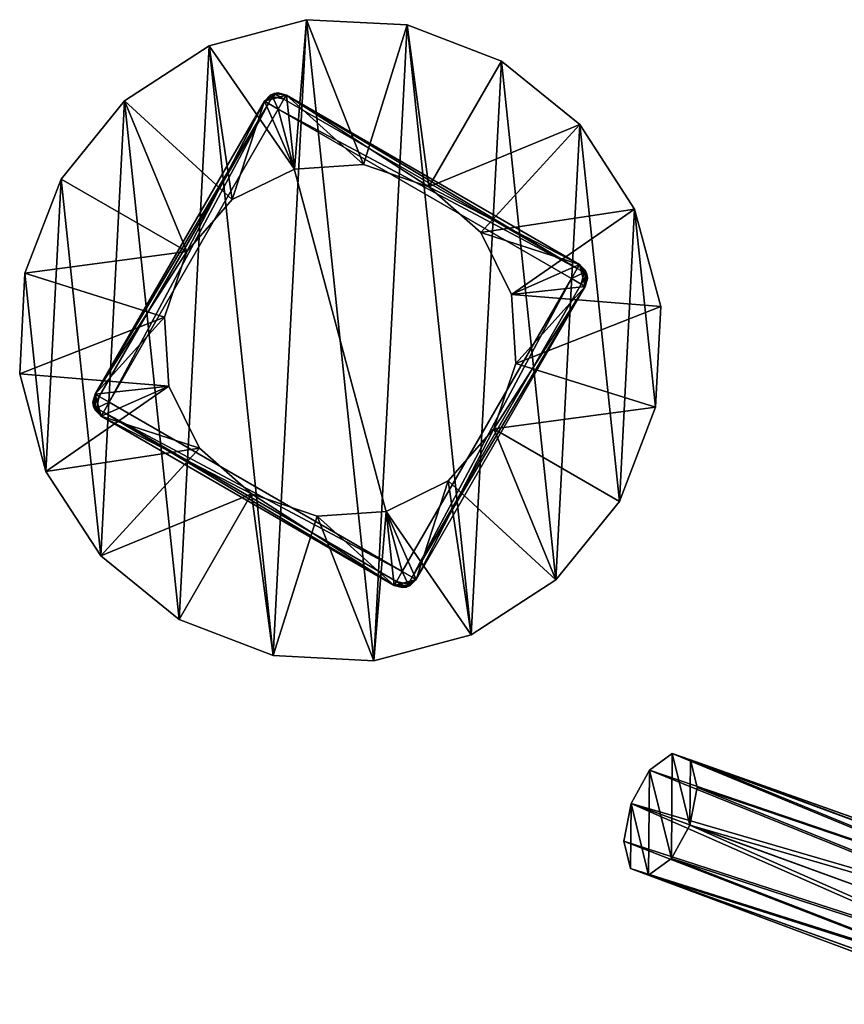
# Model space of a CAD drawing. Header units: metres. Extents: x -834 to -686, y -281 to -18.
# Tile 2 of 3: x -834 to -782, y -79 to -18. Entities that reach past the tile are written whole.
import ezdxf

# ---------------------------------------------------------------- set-up
doc = ezdxf.new("R2010")
doc.units = ezdxf.units.M

msp = doc.modelspace()

# ---------------------------------------------------------------- linework, layer by layer
at = {"layer": 'None'}
for points in [[(-793.133972, -63.713207, 65.016991), (-794.544983, -64.745987, 66.764534), (-772.275085, -72.343719, 79.391861)], [(-794.544983, -64.745987, 66.764534), (-793.133972, -63.713207, 65.016991), (-793.195435, -70.241241, 61.109364)], [(-793.195435, -70.241241, 61.109364), (-793.133972, -63.713207, 65.016991), (-792.042175, -68.158958, 60.44186)], [(-792.00415, -64.124413, 62.856907), (-793.133972, -63.713207, 65.016991), (-770.440735, -71.764717, 77.004326)], [(-793.133972, -63.713207, 65.016991), (-771.286987, -71.781532, 78.318459), (-770.440735, -71.764717, 77.004326)], [(-771.286987, -71.781532, 78.318459), (-793.133972, -63.713207, 65.016991), (-772.275085, -72.343719, 79.391861)], [(-793.133972, -63.713207, 65.016991), (-792.00415, -64.124413, 62.856907), (-792.042175, -68.158958, 60.44186)], [(-792.042175, -68.158958, 60.44186), (-792.00415, -64.124413, 62.856907), (-791.587158, -65.82254, 61.109364)], [(-791.587158, -65.82254, 61.109364), (-792.00415, -64.124413, 62.856907), (-769.689941, -73.284653, 74.449387)], [(-769.689941, -73.284653, 74.449387), (-792.00415, -64.124413, 62.856907), (-769.886353, -72.291199, 75.640785)], [(-792.00415, -64.124413, 62.856907), (-770.440735, -71.764717, 77.004326), (-769.886353, -72.291199, 75.640785)], [(-794.544983, -64.745987, 66.764534), (-795.698242, -66.82827, 67.432037), (-773.21344, -73.381462, 80.090179)], [(-795.698242, -66.82827, 67.432037), (-794.544983, -64.745987, 66.764534), (-794.606445, -71.274017, 62.856907)], [(-794.606445, -71.274017, 62.856907), (-794.544983, -64.745987, 66.764534), (-793.195435, -70.241241, 61.109364)], [(-772.275085, -72.343719, 79.391861), (-794.544983, -64.745987, 66.764534), (-773.21344, -73.381462, 80.090179)], [(-792.042175, -68.158958, 60.44186), (-791.587158, -65.82254, 61.109364), (-769.836426, -74.610336, 73.633476)], [(-769.836426, -74.610336, 73.633476), (-791.587158, -65.82254, 61.109364), (-769.689941, -73.284653, 74.449387)], [(-796.153259, -69.164688, 66.764534), (-774.261475, -76.261124, 80.090157), (-795.698242, -66.82827, 67.432037)], [(-795.736206, -70.862816, 65.016991), (-796.153259, -69.164688, 66.764534), (-795.698242, -66.82827, 67.432037)], [(-795.736206, -70.862816, 65.016991), (-795.698242, -66.82827, 67.432037), (-794.606445, -71.274017, 62.856907)], [(-774.261475, -76.261124, 80.090157), (-773.91803, -74.755608, 80.332748), (-795.698242, -66.82827, 67.432037)], [(-773.21344, -73.381462, 80.090179), (-795.698242, -66.82827, 67.432037), (-773.91803, -74.755608, 80.332748)], [(-770.884705, -77.490448, 73.633621), (-793.195435, -70.241241, 61.109364), (-792.042175, -68.158958, 60.44186)], [(-770.262146, -76.086235, 73.342461), (-770.884705, -77.490448, 73.633621), (-792.042175, -68.158958, 60.44186)], [(-770.262146, -76.086235, 73.342461), (-792.042175, -68.158958, 60.44186), (-769.836426, -74.610336, 73.633476)], [(-795.736206, -70.862816, 65.016991), (-774.209778, -77.659203, 79.391899), (-796.153259, -69.164688, 66.764534)], [(-774.209778, -77.659203, 79.391899), (-774.261475, -76.261124, 80.090157), (-796.153259, -69.164688, 66.764534)], [(-771.624695, -78.600227, 74.449341), (-794.606445, -71.274017, 62.856907), (-793.195435, -70.241241, 61.109364)], [(-770.884705, -77.490448, 73.633621), (-771.624695, -78.600227, 74.449341), (-793.195435, -70.241241, 61.109364)], [(-794.606445, -71.274017, 62.856907), (-773.176819, -79.281723, 77.004318), (-795.736206, -70.862816, 65.016991)], [(-773.176819, -79.281723, 77.004318), (-773.814209, -78.725075, 78.318436), (-795.736206, -70.862816, 65.016991)], [(-795.736206, -70.862816, 65.016991), (-773.814209, -78.725075, 78.318436), (-774.209778, -77.659203, 79.391899)], [(-771.624695, -78.600227, 74.449341), (-772.413574, -79.235138, 75.640747), (-794.606445, -71.274017, 62.856907)], [(-772.413574, -79.235138, 75.640747), (-773.176819, -79.281723, 77.004318), (-794.606445, -71.274017, 62.856907)]]:
    msp.add_3dface(points, dxfattribs=at)
at = {"layer": 'None0'}
for points in [[(-815.832947, -18.195175, 2), (-821.877136, -19.814705, 2), (-816.589417, -27.46043, 2)], [(-821.877136, -19.814705, 2), (-815.832947, -18.195175, 2), (-821.877136, -19.814705)], [(-815.832947, -18.195175, 2), (-815.832947, -18.195175), (-821.877136, -19.814705)], [(-815.832947, -18.195175), (-817.900635, -57.648567), (-821.877136, -19.814705)], [(-811.651855, -57.976051), (-817.900635, -57.648567), (-815.832947, -18.195175)], [(-812.306641, -27.17972, 2), (-815.832947, -18.195175, 2), (-816.589417, -27.46043, 2)], [(-809.584167, -18.522661, 2), (-815.832947, -18.195175, 2), (-812.306641, -27.17972, 2)], [(-815.832947, -18.195175, 2), (-809.584167, -18.522661, 2), (-815.832947, -18.195175)], [(-809.584167, -18.522661, 2), (-809.584167, -18.522661), (-815.832947, -18.195175)], [(-809.584167, -18.522661), (-811.651855, -57.976051), (-815.832947, -18.195175)], [(-808.242432, -28.559334, 2), (-809.584167, -18.522661, 2), (-812.306641, -27.17972, 2)], [(-805.607666, -56.356522), (-811.651855, -57.976051), (-809.584167, -18.522661)], [(-808.242432, -28.559334, 2), (-803.742432, -20.765106, 2), (-809.584167, -18.522661, 2)], [(-809.584167, -18.522661, 2), (-803.742432, -20.765106, 2), (-809.584167, -18.522661)], [(-803.742432, -20.765106, 2), (-803.742432, -20.765106), (-809.584167, -18.522661)], [(-803.742432, -20.765106), (-805.607666, -56.356522), (-809.584167, -18.522661)], [(-821.877136, -19.814705, 2), (-827.125, -23.222717, 2), (-820.438782, -29.358727, 2)], [(-827.125, -23.222717, 2), (-821.877136, -19.814705, 2), (-827.125, -23.222717)], [(-821.877136, -19.814705, 2), (-821.877136, -19.814705), (-827.125, -23.222717)], [(-821.877136, -19.814705), (-823.742432, -55.40612), (-827.125, -23.222717)], [(-817.900635, -57.648567), (-823.742432, -55.40612), (-821.877136, -19.814705)], [(-816.589417, -27.46043, 2), (-821.877136, -19.814705, 2), (-820.438782, -29.358727, 2)], [(-798.879517, -24.703001, 2), (-803.742432, -20.765106, 2), (-808.242432, -28.559334, 2)], [(-800.359802, -52.948509), (-805.607666, -56.356522), (-803.742432, -20.765106)], [(-803.742432, -20.765106, 2), (-798.879517, -24.703001, 2), (-803.742432, -20.765106)], [(-798.879517, -24.703001, 2), (-798.879517, -24.703001), (-803.742432, -20.765106)], [(-798.879517, -24.703001), (-800.359802, -52.948509), (-803.742432, -20.765106)], [(-818.085693, -22.876322, 4), (-817.585693, -22.742348, 4), (-818.451721, -23.242348, 4)], [(-817.585693, -22.742348, 4), (-817.085693, -22.876322, 4), (-818.451721, -23.242348, 4)], [(-818.085693, -22.876322, 4), (-818.451721, -23.242348, 183), (-817.844482, -22.776421, 183)], [(-817.844482, -22.776421, 183), (-818.451721, -23.242348, 183), (-817.948059, -22.955782, 183.5)], [(-818.451721, -23.242348, 4), (-817.085693, -22.876322, 4), (-816.589417, -27.46043, 4)], [(-818.085693, -22.876322, 4), (-818.451721, -23.242348, 4), (-818.451721, -23.242348, 183)], [(-818.451721, -23.242348, 183), (-818.198059, -23.388794, 183.707108), (-817.948059, -22.955782, 183.5)], [(-817.948059, -22.955782, 183.5), (-818.198059, -23.388794, 183.707108), (-817.585693, -23.742348, 184)], [(-817.585693, -22.742348, 4), (-818.085693, -22.876322, 4), (-817.844482, -22.776421, 183)], [(-817.844482, -22.776421, 183), (-817.948059, -22.955782, 183.5), (-817.232117, -23.129974, 183.707108)], [(-817.232117, -23.129974, 183.707108), (-817.948059, -22.955782, 183.5), (-817.585693, -23.742348, 184)], [(-817.585693, -22.742348, 4), (-817.844482, -22.776421, 183), (-817.085693, -22.876322, 183)], [(-817.085693, -22.876322, 183), (-817.844482, -22.776421, 183), (-817.232117, -23.129974, 183.707108)], [(-817.085693, -22.876322, 4), (-817.585693, -22.742348, 4), (-817.085693, -22.876322, 183)], [(-799.045593, -33.629974, 183.707108), (-817.232117, -23.129974, 183.707108), (-817.585693, -23.742348, 184)], [(-817.085693, -22.876322, 183), (-817.232117, -23.129974, 183.707108), (-799.045593, -33.629974, 183.707108)], [(-817.085693, -22.876322, 4), (-812.306641, -27.17972, 4), (-816.589417, -27.46043, 4)], [(-812.306641, -27.17972, 4), (-817.085693, -22.876322, 4), (-808.242432, -28.559334, 4)], [(-817.085693, -22.876322, 4), (-798.89917, -33.37632, 4), (-808.242432, -28.559334, 4)], [(-798.89917, -33.37632, 183), (-817.085693, -22.876322, 183), (-799.045593, -33.629974, 183.707108)], [(-798.89917, -33.37632, 4), (-817.085693, -22.876322, 4), (-798.89917, -33.37632, 183)], [(-817.085693, -22.876322, 4), (-817.085693, -22.876322, 183), (-798.89917, -33.37632, 183)], [(-827.125, -23.222717, 2), (-831.062927, -28.085613, 2), (-823.268677, -32.585613, 2)], [(-831.062927, -28.085613, 2), (-827.125, -23.222717, 2), (-831.062927, -28.085613)], [(-827.125, -23.222717, 2), (-827.125, -23.222717), (-831.062927, -28.085613)], [(-827.125, -23.222717), (-828.605286, -51.468227), (-831.062927, -28.085613)], [(-818.451721, -23.242348, 4), (-823.268677, -32.585613, 4), (-828.951721, -41.428879, 4)], [(-818.451721, -23.242348, 183), (-828.951721, -41.428879, 183), (-818.198059, -23.388794, 183.707108)], [(-828.951721, -41.428879, 4), (-828.951721, -41.428879, 183), (-818.451721, -23.242348, 4)], [(-828.951721, -41.428879, 183), (-818.451721, -23.242348, 183), (-818.451721, -23.242348, 4)], [(-828.951721, -41.428879, 183), (-828.698059, -41.575329, 183.707108), (-818.198059, -23.388794, 183.707108)], [(-818.198059, -23.388794, 183.707108), (-828.698059, -41.575329, 183.707108), (-828.085693, -41.928879, 184)], [(-823.742432, -55.40612), (-828.605286, -51.468227), (-827.125, -23.222717)], [(-828.085693, -41.928879, 184), (-817.585693, -23.742348, 184), (-818.198059, -23.388794, 183.707108)], [(-817.585693, -23.742348, 184), (-828.085693, -41.928879, 184), (-809.89917, -52.428879, 184)], [(-820.438782, -29.358727, 2), (-827.125, -23.222717, 2), (-823.268677, -32.585613, 2)], [(-820.438782, -29.358727, 4), (-823.268677, -32.585613, 4), (-818.451721, -23.242348, 4)], [(-816.589417, -27.46043, 4), (-820.438782, -29.358727, 4), (-818.451721, -23.242348, 4)], [(-799.39917, -34.242348, 184), (-799.045593, -33.629974, 183.707108), (-817.585693, -23.742348, 184)], [(-799.39917, -34.242348, 184), (-817.585693, -23.742348, 184), (-809.89917, -52.428879, 184)], [(-805.015503, -31.389238, 2), (-798.879517, -24.703001, 2), (-808.242432, -28.559334, 2)], [(-795.471497, -29.95088, 2), (-798.879517, -24.703001, 2), (-805.015503, -31.389238, 2)], [(-796.421875, -48.085613), (-800.359802, -52.948509), (-798.879517, -24.703001)], [(-798.879517, -24.703001, 2), (-795.471497, -29.95088, 2), (-798.879517, -24.703001)], [(-795.471497, -29.95088, 2), (-795.471497, -29.95088), (-798.879517, -24.703001)], [(-795.471497, -29.95088), (-796.421875, -48.085613), (-798.879517, -24.703001)], [(-820.438782, -29.358727, 4), (-816.589417, -27.46043, 4), (-820.438782, -29.358727, 2)], [(-816.589417, -27.46043, 4), (-816.589417, -27.46043, 2), (-820.438782, -29.358727, 2)], [(-816.589417, -27.46043, 4), (-812.306641, -27.17972, 4), (-816.589417, -27.46043, 2)], [(-812.306641, -27.17972, 4), (-812.306641, -27.17972, 2), (-816.589417, -27.46043, 2)], [(-812.306641, -27.17972, 4), (-808.242432, -28.559334, 4), (-812.306641, -27.17972, 2)], [(-808.242432, -28.559334, 4), (-808.242432, -28.559334, 2), (-812.306641, -27.17972, 2)], [(-831.062927, -28.085613, 2), (-833.305359, -33.92738, 2), (-823.268677, -32.585613, 2)], [(-831.062927, -28.085613), (-833.305359, -33.92738), (-831.062927, -28.085613, 2)], [(-833.305359, -33.92738), (-833.305359, -33.92738, 2), (-831.062927, -28.085613, 2)], [(-831.062927, -28.085613), (-832.013306, -46.220348), (-833.305359, -33.92738)], [(-828.605286, -51.468227), (-832.013306, -46.220348), (-831.062927, -28.085613)], [(-808.242432, -28.559334, 4), (-798.89917, -33.37632, 4), (-805.015503, -31.389238, 4)], [(-808.242432, -28.559334, 4), (-805.015503, -31.389238, 4), (-808.242432, -28.559334, 2)], [(-805.015503, -31.389238, 4), (-805.015503, -31.389238, 2), (-808.242432, -28.559334, 2)], [(-823.268677, -32.585613, 4), (-820.438782, -29.358727, 4), (-823.268677, -32.585613, 2)], [(-820.438782, -29.358727, 4), (-820.438782, -29.358727, 2), (-823.268677, -32.585613, 2)], [(-803.117249, -35.238605, 2), (-795.471497, -29.95088, 2), (-805.015503, -31.389238, 2)], [(-793.85199, -35.995045, 2), (-795.471497, -29.95088, 2), (-803.117249, -35.238605, 2)], [(-794.179443, -42.243847), (-796.421875, -48.085613), (-795.471497, -29.95088)], [(-795.471497, -29.95088, 2), (-793.85199, -35.995045, 2), (-795.471497, -29.95088)], [(-793.85199, -35.995045, 2), (-793.85199, -35.995045), (-795.471497, -29.95088)], [(-793.85199, -35.995045), (-794.179443, -42.243847), (-795.471497, -29.95088)], [(-798.89917, -33.37632, 4), (-803.117249, -35.238605, 4), (-805.015503, -31.389238, 4)], [(-805.015503, -31.389238, 4), (-803.117249, -35.238605, 4), (-805.015503, -31.389238, 2)], [(-803.117249, -35.238605, 4), (-803.117249, -35.238605, 2), (-805.015503, -31.389238, 2)], [(-823.268677, -32.585613, 2), (-833.305359, -33.92738, 2), (-824.648315, -36.649826, 2)], [(-823.268677, -32.585613, 4), (-824.648315, -36.649826, 4), (-828.951721, -41.428879, 4)], [(-823.268677, -32.585613, 2), (-824.648315, -36.649826, 2), (-823.268677, -32.585613, 4)], [(-824.648315, -36.649826, 2), (-824.648315, -36.649826, 4), (-823.268677, -32.585613, 4)], [(-803.117249, -35.238605, 4), (-798.89917, -33.37632, 4), (-798.533142, -34.742348, 4)], [(-798.89917, -33.37632, 183), (-799.045593, -33.629974, 183.707108), (-798.612549, -33.879974, 183.5)], [(-798.89917, -33.37632, 4), (-798.533142, -33.742348, 4), (-798.533142, -34.742348, 4)], [(-798.533142, -33.742348, 4), (-798.89917, -33.37632, 183), (-798.433228, -33.983528, 183)], [(-798.533142, -33.742348, 4), (-798.89917, -33.37632, 4), (-798.89917, -33.37632, 183)], [(-798.433228, -33.983528, 183), (-798.89917, -33.37632, 183), (-798.612549, -33.879974, 183.5)], [(-833.305359, -33.92738, 2), (-833.632874, -40.176182, 2), (-824.648315, -36.649826, 2)], [(-833.305359, -33.92738), (-833.632874, -40.176182), (-833.305359, -33.92738, 2)], [(-833.632874, -40.176182), (-833.632874, -40.176182, 2), (-833.305359, -33.92738, 2)], [(-832.013306, -46.220348), (-833.632874, -40.176182), (-833.305359, -33.92738)], [(-798.612549, -33.879974, 183.5), (-799.045593, -33.629974, 183.707108), (-799.39917, -34.242348, 184)], [(-798.786743, -34.595901, 183.707108), (-798.612549, -33.879974, 183.5), (-799.39917, -34.242348, 184)], [(-798.433228, -33.983528, 183), (-798.612549, -33.879974, 183.5), (-798.786743, -34.595901, 183.707108)], [(-798.533142, -34.742348, 183), (-798.433228, -33.983528, 183), (-798.786743, -34.595901, 183.707108)], [(-798.533142, -34.742348, 4), (-798.533142, -33.742348, 4), (-798.39917, -34.242348, 4)], [(-798.39917, -34.242348, 4), (-798.533142, -33.742348, 4), (-798.433228, -33.983528, 183)], [(-798.39917, -34.242348, 4), (-798.433228, -33.983528, 183), (-798.533142, -34.742348, 183)], [(-809.89917, -52.428879, 184), (-809.286743, -52.782433, 183.707108), (-799.39917, -34.242348, 184)], [(-809.286743, -52.782433, 183.707108), (-798.786743, -34.595901, 183.707108), (-799.39917, -34.242348, 184)], [(-798.533142, -34.742348, 183), (-798.786743, -34.595901, 183.707108), (-809.286743, -52.782433, 183.707108)], [(-809.033142, -52.928879, 183), (-798.533142, -34.742348, 183), (-809.286743, -52.782433, 183.707108)], [(-809.033142, -52.928879, 4), (-804.216125, -43.585613, 4), (-798.533142, -34.742348, 4)], [(-798.533142, -34.742348, 4), (-798.533142, -34.742348, 183), (-809.033142, -52.928879, 4)], [(-798.533142, -34.742348, 183), (-809.033142, -52.928879, 183), (-809.033142, -52.928879, 4)], [(-804.216125, -43.585613, 4), (-802.836487, -39.5214, 4), (-798.533142, -34.742348, 4)], [(-798.533142, -34.742348, 4), (-802.836487, -39.5214, 4), (-803.117249, -35.238605, 4)], [(-798.533142, -34.742348, 4), (-798.39917, -34.242348, 4), (-798.533142, -34.742348, 183)], [(-802.836487, -39.5214, 2), (-793.85199, -35.995045, 2), (-803.117249, -35.238605, 2)], [(-803.117249, -35.238605, 4), (-802.836487, -39.5214, 4), (-803.117249, -35.238605, 2)], [(-802.836487, -39.5214, 4), (-802.836487, -39.5214, 2), (-803.117249, -35.238605, 2)], [(-794.179443, -42.243847, 2), (-793.85199, -35.995045, 2), (-802.836487, -39.5214, 2)], [(-793.85199, -35.995045, 2), (-794.179443, -42.243847, 2), (-793.85199, -35.995045)], [(-794.179443, -42.243847, 2), (-794.179443, -42.243847), (-793.85199, -35.995045)], [(-824.648315, -36.649826, 2), (-833.632874, -40.176182, 2), (-824.367615, -40.932625, 2)], [(-828.951721, -41.428879, 4), (-824.648315, -36.649826, 4), (-824.367615, -40.932625, 4)], [(-824.648315, -36.649826, 2), (-824.367615, -40.932625, 2), (-824.648315, -36.649826, 4)], [(-824.367615, -40.932625, 2), (-824.367615, -40.932625, 4), (-824.648315, -36.649826, 4)], [(-804.216125, -43.585613, 2), (-794.179443, -42.243847, 2), (-802.836487, -39.5214, 2)], [(-802.836487, -39.5214, 4), (-804.216125, -43.585613, 4), (-802.836487, -39.5214, 2)], [(-804.216125, -43.585613, 4), (-804.216125, -43.585613, 2), (-802.836487, -39.5214, 2)], [(-833.632874, -40.176182, 2), (-832.013306, -46.220348, 2), (-824.367615, -40.932625, 2)], [(-833.632874, -40.176182), (-832.013306, -46.220348), (-833.632874, -40.176182, 2)], [(-832.013306, -46.220348), (-832.013306, -46.220348, 2), (-833.632874, -40.176182, 2)], [(-824.367615, -40.932625, 2), (-832.013306, -46.220348, 2), (-822.469299, -44.78199, 2)], [(-828.951721, -41.428879, 4), (-828.951721, -42.428879, 4), (-829.085693, -41.928879, 4)], [(-828.951721, -41.428879, 4), (-829.085693, -41.928879, 4), (-828.951721, -41.428879, 183)], [(-829.085693, -41.928879, 4), (-829.051575, -42.187698, 183), (-828.951721, -41.428879, 183)], [(-828.951721, -41.428879, 183), (-829.051575, -42.187698, 183), (-828.698059, -41.575329, 183.707108)], [(-824.367615, -40.932625, 4), (-828.585693, -42.794907, 4), (-828.951721, -41.428879, 4)], [(-828.585693, -42.794907, 4), (-828.951721, -42.428879, 4), (-828.951721, -41.428879, 4)], [(-824.367615, -40.932625, 4), (-822.469299, -44.78199, 4), (-828.585693, -42.794907, 4)], [(-824.367615, -40.932625, 2), (-822.469299, -44.78199, 2), (-824.367615, -40.932625, 4)], [(-822.469299, -44.78199, 2), (-822.469299, -44.78199, 4), (-824.367615, -40.932625, 4)], [(-829.085693, -41.928879, 4), (-828.951721, -42.428879, 4), (-829.051575, -42.187698, 183)], [(-829.051575, -42.187698, 183), (-828.872253, -42.291252, 183.5), (-828.698059, -41.575329, 183.707108)], [(-828.698059, -41.575329, 183.707108), (-828.872253, -42.291252, 183.5), (-828.085693, -41.928879, 184)], [(-828.872253, -42.291252, 183.5), (-828.439209, -42.541252, 183.707108), (-828.085693, -41.928879, 184)], [(-809.89917, -52.428879, 184), (-828.085693, -41.928879, 184), (-828.439209, -42.541252, 183.707108)], [(-828.951721, -42.428879, 4), (-828.585693, -42.794907, 183), (-829.051575, -42.187698, 183)], [(-829.051575, -42.187698, 183), (-828.585693, -42.794907, 183), (-828.872253, -42.291252, 183.5)], [(-828.951721, -42.428879, 4), (-828.585693, -42.794907, 4), (-828.585693, -42.794907, 183)], [(-828.585693, -42.794907, 183), (-828.439209, -42.541252, 183.707108), (-828.872253, -42.291252, 183.5)], [(-828.585693, -42.794907, 183), (-810.39917, -53.294907, 183), (-828.439209, -42.541252, 183.707108)], [(-810.39917, -53.294907, 183), (-810.252686, -53.041252, 183.707108), (-828.439209, -42.541252, 183.707108)], [(-828.439209, -42.541252, 183.707108), (-810.252686, -53.041252, 183.707108), (-809.89917, -52.428879, 184)], [(-804.216125, -43.585613, 2), (-796.421875, -48.085613, 2), (-794.179443, -42.243847, 2)], [(-794.179443, -42.243847, 2), (-796.421875, -48.085613, 2), (-794.179443, -42.243847)], [(-796.421875, -48.085613, 2), (-796.421875, -48.085613), (-794.179443, -42.243847)], [(-822.469299, -44.78199, 4), (-819.242432, -47.611893, 4), (-828.585693, -42.794907, 4)], [(-828.585693, -42.794907, 4), (-819.242432, -47.611893, 4), (-810.39917, -53.294907, 4)], [(-810.39917, -53.294907, 4), (-810.39917, -53.294907, 183), (-828.585693, -42.794907, 4)], [(-810.39917, -53.294907, 183), (-828.585693, -42.794907, 183), (-828.585693, -42.794907, 4)], [(-807.046021, -46.8125, 4), (-804.216125, -43.585613, 4), (-809.033142, -52.928879, 4)], [(-807.046021, -46.8125, 2), (-800.359802, -52.948509, 2), (-804.216125, -43.585613, 2)], [(-807.046021, -46.8125, 2), (-804.216125, -43.585613, 2), (-807.046021, -46.8125, 4)], [(-804.216125, -43.585613, 2), (-804.216125, -43.585613, 4), (-807.046021, -46.8125, 4)], [(-800.359802, -52.948509, 2), (-796.421875, -48.085613, 2), (-804.216125, -43.585613, 2)], [(-832.013306, -46.220348, 2), (-828.605286, -51.468227, 2), (-822.469299, -44.78199, 2)], [(-822.469299, -44.78199, 2), (-828.605286, -51.468227, 2), (-819.242432, -47.611893, 2)], [(-822.469299, -44.78199, 2), (-819.242432, -47.611893, 2), (-822.469299, -44.78199, 4)], [(-819.242432, -47.611893, 2), (-819.242432, -47.611893, 4), (-822.469299, -44.78199, 4)], [(-832.013306, -46.220348), (-828.605286, -51.468227), (-832.013306, -46.220348, 2)], [(-828.605286, -51.468227), (-828.605286, -51.468227, 2), (-832.013306, -46.220348, 2)], [(-810.895386, -48.710796, 2), (-805.607666, -56.356522, 2), (-807.046021, -46.8125, 2)], [(-810.895386, -48.710796, 4), (-807.046021, -46.8125, 4), (-809.033142, -52.928879, 4)], [(-810.895386, -48.710796, 2), (-807.046021, -46.8125, 2), (-810.895386, -48.710796, 4)], [(-807.046021, -46.8125, 2), (-807.046021, -46.8125, 4), (-810.895386, -48.710796, 4)], [(-805.607666, -56.356522, 2), (-800.359802, -52.948509, 2), (-807.046021, -46.8125, 2)], [(-828.605286, -51.468227, 2), (-823.742432, -55.40612, 2), (-819.242432, -47.611893, 2)], [(-819.242432, -47.611893, 2), (-823.742432, -55.40612, 2), (-817.900635, -57.648567, 2)], [(-819.242432, -47.611893, 2), (-817.900635, -57.648567, 2), (-815.178223, -48.991508, 2)], [(-819.242432, -47.611893, 4), (-815.178223, -48.991508, 4), (-810.39917, -53.294907, 4)], [(-819.242432, -47.611893, 2), (-815.178223, -48.991508, 2), (-819.242432, -47.611893, 4)], [(-815.178223, -48.991508, 2), (-815.178223, -48.991508, 4), (-819.242432, -47.611893, 4)], [(-800.359802, -52.948509), (-796.421875, -48.085613), (-800.359802, -52.948509, 2)], [(-796.421875, -48.085613), (-796.421875, -48.085613, 2), (-800.359802, -52.948509, 2)], [(-815.178223, -48.991508, 2), (-811.651855, -57.976051, 2), (-810.895386, -48.710796, 2)], [(-810.39917, -53.294907, 4), (-815.178223, -48.991508, 4), (-810.895386, -48.710796, 4)], [(-815.178223, -48.991508, 2), (-810.895386, -48.710796, 2), (-815.178223, -48.991508, 4)], [(-810.895386, -48.710796, 2), (-810.895386, -48.710796, 4), (-815.178223, -48.991508, 4)], [(-811.651855, -57.976051, 2), (-805.607666, -56.356522, 2), (-810.895386, -48.710796, 2)], [(-810.895386, -48.710796, 4), (-809.033142, -52.928879, 4), (-810.39917, -53.294907, 4)], [(-817.900635, -57.648567, 2), (-811.651855, -57.976051, 2), (-815.178223, -48.991508, 2)], [(-828.605286, -51.468227), (-823.742432, -55.40612), (-828.605286, -51.468227, 2)], [(-823.742432, -55.40612), (-823.742432, -55.40612, 2), (-828.605286, -51.468227, 2)], [(-810.252686, -53.041252, 183.707108), (-809.536743, -53.215446, 183.5), (-809.89917, -52.428879, 184)], [(-809.536743, -53.215446, 183.5), (-809.286743, -52.782433, 183.707108), (-809.89917, -52.428879, 184)], [(-809.033142, -52.928879, 4), (-809.39917, -53.294907, 4), (-810.39917, -53.294907, 4)], [(-810.39917, -53.294907, 183), (-809.64032, -53.394806, 183), (-810.252686, -53.041252, 183.707108)], [(-809.64032, -53.394806, 183), (-809.536743, -53.215446, 183.5), (-810.252686, -53.041252, 183.707108)], [(-809.64032, -53.394806, 183), (-809.033142, -52.928879, 183), (-809.536743, -53.215446, 183.5)], [(-809.39917, -53.294907, 4), (-809.033142, -52.928879, 183), (-809.64032, -53.394806, 183)], [(-809.033142, -52.928879, 183), (-809.286743, -52.782433, 183.707108), (-809.536743, -53.215446, 183.5)], [(-809.39917, -53.294907, 4), (-809.033142, -52.928879, 4), (-809.033142, -52.928879, 183)], [(-805.607666, -56.356522), (-800.359802, -52.948509), (-805.607666, -56.356522, 2)], [(-800.359802, -52.948509), (-800.359802, -52.948509, 2), (-805.607666, -56.356522, 2)], [(-810.39917, -53.294907, 4), (-809.39917, -53.294907, 4), (-809.89917, -53.428879, 4)], [(-810.39917, -53.294907, 4), (-809.89917, -53.428879, 4), (-810.39917, -53.294907, 183)], [(-809.89917, -53.428879, 4), (-809.64032, -53.394806, 183), (-810.39917, -53.294907, 183)], [(-809.89917, -53.428879, 4), (-809.39917, -53.294907, 4), (-809.64032, -53.394806, 183)], [(-823.742432, -55.40612), (-817.900635, -57.648567), (-823.742432, -55.40612, 2)], [(-817.900635, -57.648567), (-817.900635, -57.648567, 2), (-823.742432, -55.40612, 2)], [(-811.651855, -57.976051), (-805.607666, -56.356522), (-811.651855, -57.976051, 2)], [(-805.607666, -56.356522), (-805.607666, -56.356522, 2), (-811.651855, -57.976051, 2)], [(-817.900635, -57.648567), (-811.651855, -57.976051), (-817.900635, -57.648567, 2)], [(-811.651855, -57.976051), (-811.651855, -57.976051, 2), (-817.900635, -57.648567, 2)]]:
    msp.add_3dface(points, dxfattribs=at)

doc.saveas('drawing.dxf')
